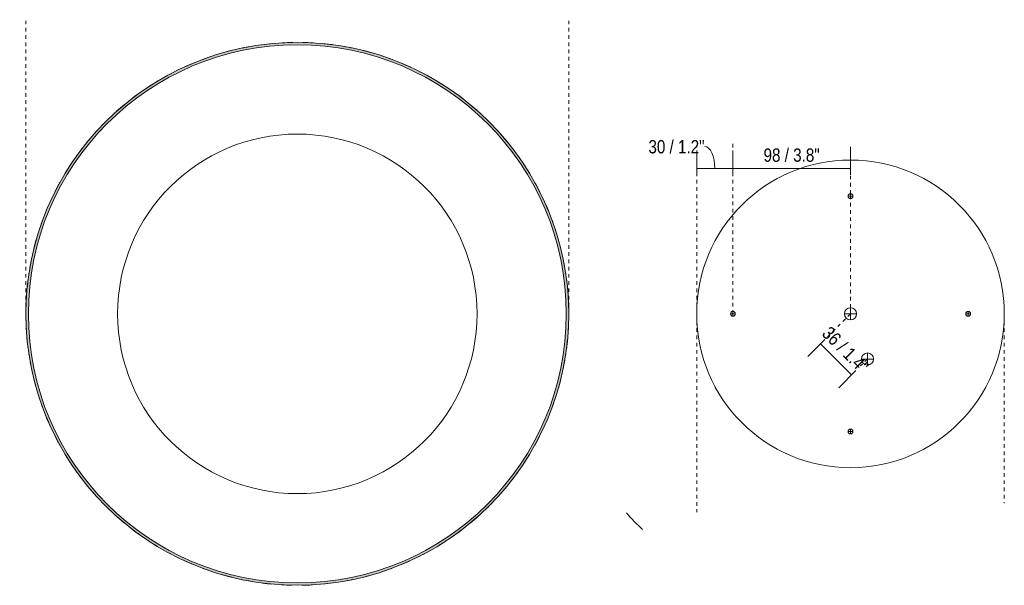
# Model space of a CAD drawing. Header units: millimetres. Extents: x 6338 to 8247, y -911 to 6839.
# Tile 3 of 3: x 7431 to 8247, y 6370 to 6839. Entities that reach past the tile are written whole.
import ezdxf

# ---------------------------------------------------------------- set-up
doc = ezdxf.new("R2010")
doc.units = ezdxf.units.MM
doc.linetypes.add('Dash', pattern=[6, 3, -3])
doc.layers.add('A-ANNO-DIMS', color=7, linetype='Dash', lineweight=9, true_color=0xd2d2d2)
for name, color, linetype, lineweight in [('A-ANNO-DIMS-5', 7, 'Continuous', 9), ('A-DETL-GENF', 7, 'Continuous', 9), ('E-LITE-EQPM', 7, 'Continuous', 20)]:
    doc.layers.add(name, color=color, linetype=linetype, lineweight=lineweight)
doc.styles.add('Arial Narrow', font='ARIALN.TTF', dxfattribs={"height": 11})
doc.dimstyles.new('FARO_-_2_2mm_Arial_Narrow_mm_Inch_Left', dxfattribs={"dimscale": 304.8, "dimtxt": 11.257741, "dimasz": 0, "dimexe": 0.049213, "dimexo": 0.0625, "dimgap": 0.008202, "dimtad": 1, "dimdec": 0, "dimzin": 0, "dimdsep": 46, "dimtxsty": 'Arial Narrow', "dimblk1": 'NONE', "dimblk2": 'NONE', "dimsah": 1, "dimcen": 0.09, "dimadec": 0, "dimazin": 0, "dimtfac": 1, "dimtdec": 4, "dimtix": 1, "dimtmove": 0, "dimatfit": 3, "dimfxl": 0.016404, "dimfxlon": 1, "dimtvp": 1, "dimtolj": 1, "dimtzin": 0, "dimarcsym": 2})
doc.dimstyles.new('FARO_-_2_2mm_Arial_Narrow_mm_Inch_Left_1', dxfattribs={"dimscale": 304.8, "dimtxt": 11.257741, "dimasz": 0, "dimexe": 0.049213, "dimexo": 0.0625, "dimgap": 0.008202, "dimtad": 1, "dimdec": 0, "dimzin": 0, "dimdsep": 46, "dimtxsty": 'Arial Narrow', "dimblk1": 'NONE', "dimblk2": 'NONE', "dimsah": 1, "dimcen": 0.09, "dimadec": 0, "dimazin": 0, "dimtfac": 1, "dimtdec": 4, "dimtix": 1, "dimtmove": 1, "dimatfit": 3, "dimfxl": 0.016404, "dimfxlon": 1, "dimtvp": 1, "dimtolj": 1, "dimtzin": 0, "dimarcsym": 2})

# ---------------------------------------------------------------- blocks, each defined once
blk = doc.blocks.new('62144 - 62144 SIDE LED White ceiling lamp 20W-468918-Planta_PDF')
at = {"layer": 'E-LITE-EQPM'}
for p, q in [((-7.85, 224.86), (-7.72, 224.87)), ((8.95, 224.82), (9.1, 224.82)), ((42.51, 220.95), (42.66, 220.92)), ((58.9, 217.15), (59.02, 217.12)), ((-58.9, -217.15), (-59.02, -217.12)), ((-42.51, -220.95), (-42.66, -220.92)), ((-8.95, -224.82), (-9.1, -224.82)), ((7.85, -224.86), (7.72, -224.87))]:
    blk.add_line(p, q, dxfattribs=at)
blk = doc.blocks.new('62144 - 62144 SIDE LED White ceiling lamp 20W-V1-Planta_PDF')
at = {"layer": 'E-LITE-EQPM'}
for start, end in [(99.50842, 101.71648), (95.1951, 97.49904), (90.96964, 93.17802), (86.65128, 88.85934), (83.39527, 84.6419), (82.33796, 83.39527), (78.1125, 80.32087), (108.05224, 110.35618), (103.82678, 106.03516), (73.79413, 76.00219), (69.48081, 71.78475), (112.36556, 114.57362), (65.25535, 67.46373), (116.68393, 118.8923), (60.93699, 63.14505), (120.90939, 123.21333), (56.62367, 58.92761), (125.2227, 127.43076), (52.39821, 54.60659), (129.54107, 131.74944), (48.07985, 50.28791), (133.76653, 136.07047), (43.76653, 46.07047), (138.07985, 140.28791), (39.54107, 41.74944), (142.39821, 144.60659), (35.2227, 37.43076), (146.62367, 148.92761), (30.90939, 33.21333), (150.93699, 153.14505), (26.68393, 28.8923), (155.25535, 157.46373), (22.36556, 24.57362), (159.48081, 161.78475), (18.05224, 20.35618), (163.79413, 166.00219), (13.82678, 16.03516), (168.12243, 170.28224), (9.54292, 11.70271), (172.33796, 174.6419), (5.1951, 7.49904), (176.58126, 178.88548), (0.95068, 3.25685), (180.95068, 183.25685), (356.58126, 358.88548), (185.1951, 187.49904), (352.33796, 354.6419), (189.54292, 191.70271), (348.12243, 350.28224), (193.82678, 196.03516), (343.79413, 346.00219), (198.05224, 200.35618), (339.48081, 341.78475), (202.36556, 204.57362), (335.25535, 337.46373), (206.68393, 208.8923), (330.93699, 333.14074), (210.90939, 213.21333), (326.62367, 328.92761), (215.2227, 217.43076), (322.39821, 324.60659), (219.54107, 221.74944), (318.07985, 320.28791), (223.76653, 226.07047), (313.76653, 316.07047), (228.07985, 230.28791), (309.54107, 311.74944), (232.39821, 234.60659), (305.2227, 307.43076), (236.62367, 238.92761), (300.90939, 303.21333), (240.93699, 243.14505), (296.68393, 298.8923), (245.25535, 247.46373), (249.48081, 251.78475), (288.05224, 290.35618), (292.36556, 294.57362), (253.79413, 256.00219), (258.1125, 260.32087), (279.50842, 281.71648), (283.82678, 286.03516), (262.33796, 263.39527), (263.39527, 264.6419), (266.65128, 268.85934), (270.96964, 273.17802), (275.1951, 277.49904)]:
    blk.add_arc((0, 0), 225, start, end, dxfattribs=at)
blk = doc.blocks.new('DIMBLOCK4-Planta_PDF Fixing Holes')
at = {"layer": 'A-ANNO-DIMS-5', "color": 251, "true_color": 0x5b5b5b, "transparency": 16777216}
for p, q in [((7992.15, 6715.11), (7992.15, 6730.31)), ((8022.15, 6715.11), (8022.15, 6730.31)), ((7992.15, 6715.31), (8022.15, 6715.31)), ((7992.15, 6715.31), (7992.15, 6710.31)), ((8022.15, 6715.31), (8022.15, 6710.31))]:
    blk.add_line(p, q, dxfattribs=at)
blk.add_ellipse((7998.77, 6715.31), major_axis=(0, 18.38), ratio=0.455859, start_param=4.712389, end_param=6.283185, dxfattribs=at)
at = {"layer": 'A-ANNO-DIMS-5', "color": 0, "transparency": 16777216, "insert": (7952.13, 6738.98), "char_height": 11, "width": 55.9671, "attachment_point": 1, "line_spacing_factor": 0.974696, "style": 'Arial Narrow'}
blk.add_mtext('30 / 1.2"', dxfattribs=at)
blk = doc.blocks.new('_None')
blk = doc.blocks.new('DIMBLOCK5-Planta_PDF Fixing Holes')
at = {"layer": 'A-ANNO-DIMS-5', "color": 251, "true_color": 0x5b5b5b, "transparency": 16777216}
for p, q in [((8022.15, 6715.11), (8022.15, 6730.31)), ((8119.65, 6715.11), (8119.65, 6730.31)), ((8022.15, 6715.31), (8119.65, 6715.31)), ((8022.15, 6715.31), (8022.15, 6710.31)), ((8119.65, 6715.31), (8119.65, 6710.31))]:
    blk.add_line(p, q, dxfattribs=at)
at = {"layer": 'A-ANNO-DIMS-5', "color": 0, "transparency": 16777216, "insert": (8047.58, 6732.03), "char_height": 11, "width": 55.9671, "attachment_point": 1, "line_spacing_factor": 0.974696, "style": 'Arial Narrow'}
blk.add_mtext('98 / 3.8"', dxfattribs=at)
blk = doc.blocks.new('DIMBLOCK6-Planta_PDF Fixing Holes')
at = {"layer": 'A-ANNO-DIMS-5', "color": 251, "true_color": 0x5b5b5b, "transparency": 16777216}
for p, q in [((8098.33, 6573.63), (8084.19, 6559.49)), ((8094.79, 6570.09), (8098.33, 6573.63)), ((8094.79, 6570.09), (8120.56, 6544.33)), ((8124.09, 6547.86), (8109.95, 6533.72)), ((8120.56, 6544.33), (8124.09, 6547.86))]:
    blk.add_line(p, q, dxfattribs=at)
at = {"layer": 'A-ANNO-DIMS-5', "color": 0, "transparency": 16777216, "insert": (8103.01, 6585.52), "char_height": 11, "width": 55.9671, "attachment_point": 1, "rotation": 315, "line_spacing_factor": 0.974696, "style": 'Arial Narrow'}
blk.add_mtext('36 / 1.4"', dxfattribs=at)

msp = doc.modelspace()

# ---------------------------------------------------------------- hatches: boundary and pattern name
at = {"layer": 'A-DETL-GENF', "true_color": 0xffffff}
h = msp.add_hatch(color=7, dxfattribs=at)
h.paths.add_polyline_path([(7661.07, 6369.95), (7677.9, 6370.6), (7694.63, 6372.48), (7711.14, 6375.59), (7727.41, 6379.97), (7743.3, 6385.53), (7758.69, 6392.23), (7773.58, 6400.11), (7787.84, 6409.08), (7801.36, 6419.04), (7814.63, 6430.55), (7826.02, 6441.94), (7837.19, 6454.95), (7846.97, 6468.23), (7856.14, 6482.88), (7863.79, 6497.33), (7870.75, 6513.46), (7876.23, 6529.26), (7880.51, 6545.33), (7883.58, 6561.74), (7885.44, 6578.73), (7886.05, 6595.41), (7885.41, 6611.92), (7883.53, 6628.61), (7880.43, 6645.02), (7876.06, 6661.28), (7870.5, 6677.18), (7863.48, 6693.17), (7855.91, 6707.46), (7846.49, 6722.34), (7836.98, 6735.24), (7825.98, 6748), (7813.66, 6760.26), (7801.18, 6770.99), (7787.8, 6780.86), (7773.54, 6789.82), (7758.69, 6797.67), (7742.57, 6804.63), (7726.77, 6810.11), (7710.69, 6814.4), (7694.34, 6817.46), (7677.7, 6819.32), (7661.07, 6819.95), (7644.24, 6819.31), (7626.96, 6817.32), (7611, 6814.31), (7594.74, 6809.94), (7578.84, 6804.38), (7563.45, 6797.67), (7548.56, 6789.79), (7534.3, 6780.83), (7520.79, 6770.86), (7507.6, 6759.44), (7496.12, 6747.96), (7484.95, 6734.96), (7475.17, 6721.68), (7466.21, 6707.42), (7458.35, 6692.58), (7451.39, 6676.45), (7445.9, 6660.62), (7441.63, 6644.57), (7438.56, 6628.17), (7436.7, 6611.17), (7436.07, 6594.95), (7436.73, 6577.98), (7438.61, 6561.3), (7441.71, 6544.89), (7446.08, 6528.62), (7451.64, 6512.73), (7458.35, 6497.33), (7466.29, 6482.36), (7475.65, 6467.57), (7485.16, 6454.67), (7496.27, 6441.79), (7508.06, 6430), (7520.96, 6418.91), (7534.34, 6409.05), (7548.6, 6400.09), (7563.45, 6392.23), (7579.57, 6385.27), (7595.37, 6379.79), (7611.45, 6375.51), (7627.55, 6372.48), (7644.29, 6370.59), (7657.58, 6370.09)], flags=0)
h.paths.add_polyline_path([(7661.07, 6371.95), (7644, 6372.63), (7627.36, 6374.54), (7610.74, 6377.73), (7594.78, 6382.07), (7579.16, 6387.57), (7563.67, 6394.38), (7549.23, 6402.06), (7535.07, 6411), (7521.48, 6421.08), (7509.11, 6431.78), (7497.29, 6443.65), (7486.29, 6456.5), (7476.61, 6469.68), (7467.73, 6483.88), (7459.86, 6498.87), (7453.36, 6513.87), (7447.86, 6529.69), (7443.52, 6546.06), (7440.53, 6562.12), (7438.71, 6578.37), (7438.1, 6595.67), (7438.75, 6612.02), (7440.69, 6628.86), (7443.85, 6645.28), (7448.12, 6661.06), (7453.69, 6676.86), (7460.5, 6692.36), (7468.17, 6706.79), (7477.11, 6720.96), (7487.2, 6734.55), (7497.9, 6746.91), (7509.76, 6758.73), (7522.62, 6769.74), (7535.8, 6779.41), (7550, 6788.29), (7564.99, 6796.16), (7579.99, 6802.66), (7595.81, 6808.16), (7612.17, 6812.5), (7628.24, 6815.5), (7644.89, 6817.34), (7661.8, 6817.92), (7678.14, 6817.27), (7694.78, 6815.36), (7711.4, 6812.17), (7727.18, 6807.9), (7742.98, 6802.34), (7758.47, 6795.53), (7772.91, 6787.85), (7787.07, 6778.91), (7800.66, 6768.82), (7813.03, 6758.13), (7824.85, 6746.26), (7835.85, 6733.4), (7845.53, 6720.22), (7854.41, 6706.02), (7862.28, 6691.04), (7868.78, 6676.04), (7874.28, 6660.22), (7878.62, 6643.85), (7881.61, 6627.78), (7883.43, 6611.54), (7884.04, 6594.24), (7883.39, 6577.89), (7881.45, 6561.05), (7878.29, 6544.62), (7874.02, 6528.84), (7868.45, 6513.04), (7861.64, 6497.55), (7853.97, 6483.11), (7845.03, 6468.95), (7834.94, 6455.36), (7824.24, 6442.99), (7812.38, 6431.17), (7799.52, 6420.17), (7786.34, 6410.49), (7772.14, 6401.61), (7757.15, 6393.74), (7742.15, 6387.24), (7726.33, 6381.74), (7709.97, 6377.41), (7693.9, 6374.41), (7677.25, 6372.57), (7661.12, 6371.95)], flags=0)

# ---------------------------------------------------------------- linework, layer by layer
at = {"layer": 'A-ANNO-DIMS'}
for p, q in [((7436.07, 6594.95), (7436.07, 6838.77)), ((7886.07, 6594.95), (7886.07, 6838.77)), ((8022.15, 6594.95), (8022.15, 6735.95)), ((7992.15, 6594.95), (7992.15, 6733.55)), ((8119.65, 6694.45), (8119.65, 6733.55)), ((8119.65, 6599.95), (8119.65, 6691.35)), ((7992.15, 6594.95), (7992.15, 6430.64)), ((8119.65, 6594.95), (8096.32, 6571.62)), ((8247.15, 6594.95), (8247.15, 6437.95)), ((8133.75, 6557.52), (8127.97, 6551.74))]:
    msp.add_line(p, q, dxfattribs=at)
at = {"layer": 'A-ANNO-DIMS', "color": 251, "linetype": 'Continuous', "true_color": 0x5b5b5b}
for p, q in [((8119.65, 6694.45), (8119.65, 6690.45)), ((8117.65, 6692.45), (8121.65, 6692.45)), ((8022.15, 6592.95), (8022.15, 6596.95)), ((8119.65, 6589.95), (8119.65, 6599.95)), ((8217.15, 6596.95), (8217.15, 6592.95)), ((8020.15, 6594.95), (8024.15, 6594.95)), ((8124.65, 6594.95), (8114.65, 6594.95)), ((8215.15, 6594.95), (8219.15, 6594.95)), ((8138.75, 6557.52), (8128.75, 6557.52)), ((8133.75, 6552.52), (8133.75, 6562.52)), ((8117.65, 6497.45), (8121.65, 6497.45)), ((8119.65, 6495.45), (8119.65, 6499.45))]:
    msp.add_line(p, q, dxfattribs=at)
at = {"layer": 'E-LITE-EQPM'}
for centre, radius, start, end in [((7661.07, 6594.95), 225, 0, 180), ((7661.07, 6594.95), 223, 0, 180), ((7661.07, 6594.95), 149, 0, 180), ((8119.65, 6594.95), 127.5, 0, 180), ((8119.65, 6692.45), 2, 0, 180), ((8119.65, 6692.45), 2, 180, 0), ((8022.15, 6594.95), 2, 90, 270), ((8022.15, 6594.95), 2, 270, 90), ((8119.65, 6594.95), 5, 0, 180), ((8217.15, 6594.95), 2, 90, 270), ((8217.15, 6594.95), 2, 270, 90), ((7661.07, 6594.95), 225, 180, 360), ((7661.07, 6594.95), 223, 180, 360), ((7661.07, 6594.95), 149, 180, 0), ((8119.65, 6594.95), 127.5, 180, 360), ((8119.65, 6594.95), 5, 180, 0), ((8133.75, 6557.52), 5, 90, 270), ((8133.75, 6557.52), 5, 270, 90), ((8119.65, 6497.45), 2, 0, 180), ((8119.65, 6497.45), 2, 180, 0), ((8119.65, 6594.95), 248.45, 221.58702, 226.05311)]:
    msp.add_arc(centre, radius, start, end, dxfattribs=at)

# ---------------------------------------------------------------- block references
msp.add_blockref('62144 - 62144 SIDE LED White ceiling lamp 20W-V1-Planta_PDF', (7661.07, 6594.95), dxfattribs=at)
at = {"layer": 'E-LITE-EQPM', "extrusion": (0, 0, -1), "rotation": 96.60472923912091}
msp.add_blockref('62144 - 62144 SIDE LED White ceiling lamp 20W-468918-Planta_PDF', (-7661.07, 6594.95), dxfattribs=at)

# ---------------------------------------------------------------- dimensions: what is measured, and where the dimension line sits
at = {"layer": 'A-ANNO-DIMS', "color": 251, "linetype": 'Continuous', "true_color": 0x5b5b5b}
dim = msp.add_linear_dim(base=(8022.15, 6715.31), p1=(7992.15, 6710.31), p2=(8022.15, 6710.31), dimstyle='FARO_-_2_2mm_Arial_Narrow_mm_Inch_Left_1', override={"dimpost": '<>', "dimfxl": 30}, dxfattribs=at)
dim.commit()
dim.dimension.update_dxf_attribs({"geometry": 'DIMBLOCK4-Planta_PDF Fixing Holes', "text_midpoint": (7980.12, 6731.65), "dimtype": 160})
dim = msp.add_linear_dim(base=(8119.65355664, 6715.31376353), p1=(8022.15355664, 6710.31376353), p2=(8119.65355664, 6710.31376353), dimstyle='FARO_-_2_2mm_Arial_Narrow_mm_Inch_Left', override={"dimpost": '<>', "dimfxl": 97.5}, dxfattribs=at)
dim.commit()
dim.dimension.update_dxf_attribs({"geometry": 'DIMBLOCK5-Planta_PDF Fixing Holes', "text_midpoint": (8070.90355664, 6724.93450027)})
dim = msp.add_linear_dim(base=(8120.56, 6544.33), p1=(8098.33, 6573.63), p2=(8124.09, 6547.86), angle=315, dimstyle='FARO_-_2_2mm_Arial_Narrow_mm_Inch_Left', override={"dimpost": '<>', "dimfxl": 36.437117}, dxfattribs=at)
dim.commit()
dim.dimension.update_dxf_attribs({"geometry": 'DIMBLOCK6-Planta_PDF Fixing Holes', "text_midpoint": (8114.48, 6564.01)})

doc.saveas('drawing.dxf')
